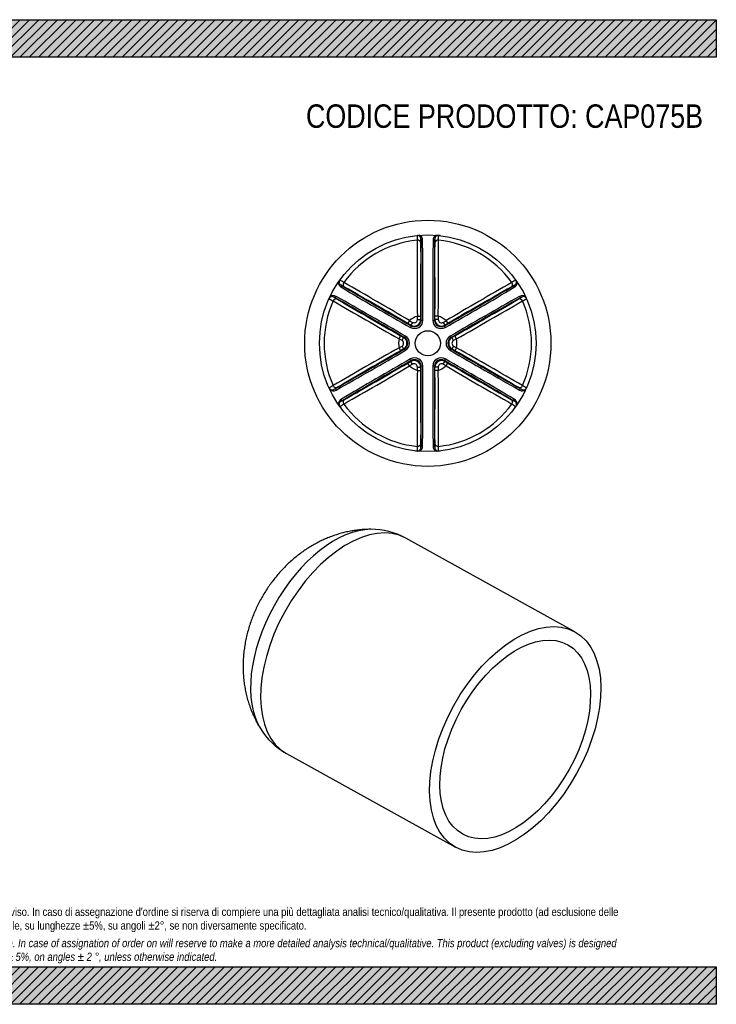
# Model space of a CAD drawing. Header units: millimetres. Extents: x 0 to 424, y 0 to 300.
import ezdxf

# ---------------------------------------------------------------- set-up
doc = ezdxf.new("R2010")
doc.units = ezdxf.units.MM
doc.header["$LTSCALE"] = 1.428571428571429
doc.layers.add('CAP075B', color=7, linetype='Continuous')
doc.layers.add('Default', color=7, linetype='Continuous')
pattern_1 = [(45, (0, 0), (-1.414213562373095, 1.414213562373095), [])]

# ---------------------------------------------------------------- blocks, each defined once
blk = doc.blocks.new('SE1')
at = {"layer": 'CAP075B', "color": 7, "linetype": 'Continuous'}
for p, q in [((330.8390378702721, 208.3147839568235), (330.3380195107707, 207.4500916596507)), ((331.2497414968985, 206.9226020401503), (330.3380195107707, 207.4500916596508)), ((330.8390378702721, 208.3147839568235), (331.7496542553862, 207.7879325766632)), ((331.7496542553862, 207.7879325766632), (331.2497414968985, 206.9226020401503)), ((333.2479631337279, 209.7055776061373), (334.2473178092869, 209.7071260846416)), ((333.2489216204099, 208.653534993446), (333.2479631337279, 209.7055776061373)), ((333.2489216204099, 208.653534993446), (334.2482762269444, 208.6538068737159)), ((334.2473178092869, 209.7071260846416), (334.2482762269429, 208.6538068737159)), ((334.2482762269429, 208.6538068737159), (334.3874558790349, 208.4121035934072)), ((338.4718019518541, 208.4121035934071), (338.610981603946, 208.6538068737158)), ((338.610981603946, 208.6538068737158), (338.6119400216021, 209.7071260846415)), ((339.6103362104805, 208.653534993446), (338.610981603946, 208.6538068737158)), ((339.6112946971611, 209.7055776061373), (338.6119400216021, 209.7071260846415)), ((339.6112946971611, 209.7055776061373), (339.6103362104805, 208.653534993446)), ((341.1096035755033, 207.787932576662), (342.0202199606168, 208.3147839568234)), ((341.1096035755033, 207.787932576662), (341.6095163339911, 206.9226020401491)), ((342.5212383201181, 207.4500916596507), (341.6095163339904, 206.9226020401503)), ((342.0202199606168, 208.3147839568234), (342.5212383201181, 207.4500916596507)), ((331.389472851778, 206.6812172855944), (331.2497414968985, 206.9226020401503)), ((341.6095163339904, 206.9226020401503), (341.469784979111, 206.6812172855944)), ((327.6573720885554, 202.8039771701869), (328.1557084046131, 203.6702179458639)), ((328.5689469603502, 202.2787859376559), (327.6573720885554, 202.8039771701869)), ((328.1557084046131, 203.6702179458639), (329.0683888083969, 203.1443883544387)), ((328.5689469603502, 202.2787859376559), (329.0683888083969, 203.1443883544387)), ((329.0683888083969, 203.1443883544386), (329.3472998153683, 203.1440698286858)), ((343.5119580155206, 203.1440698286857), (343.7908690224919, 203.1443883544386)), ((343.790869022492, 203.1443883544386), (344.7035494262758, 203.6702179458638)), ((344.2903108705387, 202.2787859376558), (343.790869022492, 203.1443883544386)), ((345.2018857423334, 202.8039771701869), (344.2903108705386, 202.2787859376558)), ((345.2018857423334, 202.8039771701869), (344.7035494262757, 203.6702179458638)), ((327.6573720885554, 200.0223898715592), (328.5689469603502, 200.5475811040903)), ((327.6573720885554, 200.0223898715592), (328.1557084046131, 199.1561490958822)), ((329.0683888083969, 199.6819786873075), (328.1557084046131, 199.1561490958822)), ((328.5689469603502, 200.5475811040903), (329.0683888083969, 199.6819786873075)), ((329.3472998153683, 199.6822972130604), (329.0683888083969, 199.6819786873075)), ((343.790869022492, 199.6819786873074), (343.5119580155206, 199.6822972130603)), ((344.2903108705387, 200.5475811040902), (343.790869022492, 199.6819786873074)), ((344.7035494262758, 199.1561490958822), (343.790869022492, 199.6819786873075)), ((344.2903108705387, 200.5475811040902), (345.2018857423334, 200.0223898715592)), ((345.2018857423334, 200.0223898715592), (344.7035494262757, 199.1561490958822)), ((330.3380195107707, 195.3762753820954), (331.2497414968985, 195.9037650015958)), ((330.8390378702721, 194.5115830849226), (330.3380195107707, 195.3762753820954)), ((331.7496542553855, 195.0384344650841), (330.8390378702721, 194.5115830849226)), ((331.2497414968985, 195.9037650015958), (331.3894728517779, 196.1451497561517)), ((331.7496542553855, 195.0384344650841), (331.2497414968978, 195.903765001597)), ((341.1096035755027, 195.0384344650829), (341.6095163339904, 195.9037650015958)), ((342.0202199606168, 194.5115830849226), (341.1096035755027, 195.0384344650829)), ((341.469784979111, 196.1451497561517), (341.6095163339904, 195.9037650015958)), ((341.6095163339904, 195.9037650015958), (342.5212383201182, 195.3762753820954)), ((342.0202199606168, 194.5115830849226), (342.5212383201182, 195.3762753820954)), ((333.2479631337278, 193.1207894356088), (333.2489216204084, 194.1728320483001)), ((333.2479631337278, 193.1207894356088), (334.2473178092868, 193.1192409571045)), ((333.2489216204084, 194.1728320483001), (334.2482762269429, 194.1725601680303)), ((334.2482762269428, 194.1725601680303), (334.2473178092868, 193.1192409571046)), ((334.3874558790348, 194.414263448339), (334.2482762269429, 194.1725601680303)), ((338.610981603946, 194.1725601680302), (338.4718019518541, 194.4142634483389)), ((339.6103362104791, 194.1728320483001), (338.6109816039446, 194.1725601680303)), ((338.611940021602, 193.1192409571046), (338.610981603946, 194.1725601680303)), ((339.6112946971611, 193.1207894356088), (338.6119400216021, 193.1192409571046)), ((339.6103362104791, 194.1728320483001), (339.6112946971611, 193.1207894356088))]:
    blk.add_line(p, q, dxfattribs=at)
for radius in [37.5, 32.99999999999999, 3.816217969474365]:
    blk.add_circle((336.4296289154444, 201.413183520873), radius, dxfattribs=at)
for centre, radius, start, end in [((342.0500269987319, 233.2524572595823), 8.86424942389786, 173.4871552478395, 182.7215806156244), ((333.2673796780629, 232.8313710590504), 1.567670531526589, 356.2964577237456, 70.35541326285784), ((339.5918781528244, 232.8313710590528), 1.567670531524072, 109.6445867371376, 183.7035422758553), ((330.8092416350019, 233.2524576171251), 8.864238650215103, 357.2784137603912, 6.512850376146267), ((337.4942783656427, 211.0753284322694), 23.2794797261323, 83.39757668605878, 84.77005419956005), ((336.4296289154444, 201.413183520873), 31.58436509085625, 95.87668610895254, 144.1233138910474), ((1608.783589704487, 224.147063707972), 1275.617376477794, 179.6099231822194, 180.6486693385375), ((2662.322746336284, 216.727875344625), 2328.086014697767, 179.6248252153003, 180.1727856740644), ((362.5693014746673, 231.8540484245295), 28.28290621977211, 177.5058976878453, 179.7607364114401), ((-1060.400608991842, 216.5500641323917), 1394.811805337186, 359.6657087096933, 0.679227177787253), ((-1013.741140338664, 216.6983610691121), 1348.668205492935, 359.6452545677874, 0.6810964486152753), ((1687.467190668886, 216.6958924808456), 1349.534966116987, 179.3192362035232, 180.3544127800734), ((1703.956961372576, 216.6382700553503), 1365.509937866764, 179.3098982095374, 180.3451659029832), ((310.2899563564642, 231.8540484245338), 28.28290621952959, 0.2392635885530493, 2.494102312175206), ((-1903.492934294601, 216.8797148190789), 2242.116346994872, 359.8167089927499, 0.3856801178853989), ((-930.9480565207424, 224.1358339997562), 1270.641293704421, 359.3492966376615, 0.3921108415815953), ((336.4296289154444, 201.413183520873), 31.58436509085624, 35.87668610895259, 84.12331389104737), ((310.8018049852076, 219.8608654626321), 1.567670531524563, 169.6445867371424, 243.7035422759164), ((328.5942906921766, 207.1662694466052), 23.27947972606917, 143.3975766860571, 144.7700541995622), ((306.0458150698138, 212.4654224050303), 8.864238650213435, 57.27841376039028, 66.51285037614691), ((296.9972303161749, 193.9959954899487), 28.28290621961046, 60.23926358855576, 62.49410231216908), ((1007.007983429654, 1393.339137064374), 1365.509937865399, 239.3098982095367, 240.3451659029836), ((-316.9376063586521, -884.8067630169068), 1270.641293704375, 59.34929663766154, 60.39211084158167), ((-348.8765668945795, 1418.672094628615), 1394.8118053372, 299.6657087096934, 300.6792271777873), ((992.2947270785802, -889.1107290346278), 1275.617376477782, 119.6099231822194, 120.6486693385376), ((375.8620275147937, 193.9959954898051), 28.28290621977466, 117.5058976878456, 119.76073641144), ((366.8134478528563, 212.4654128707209), 8.864249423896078, 113.4871552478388, 122.7215806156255), ((362.0574528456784, 219.8608654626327), 1.567670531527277, 296.2964577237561, 10.35541326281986), ((344.2641520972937, 207.165679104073), 23.2804860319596, 35.22997546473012, 36.60239364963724), ((998.7131955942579, 1379.087387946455), 1349.534966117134, 239.3192362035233, 240.3544127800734), ((-796.9260617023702, -1730.683393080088), 2242.116346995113, 59.81670899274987, 60.38568011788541), ((-325.4184036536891, 1378.337957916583), 1348.668205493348, 299.6452545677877, 300.6810964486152), ((1512.639099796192, -1805.21199674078), 2328.086014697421, 119.6248252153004, 120.1727856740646), ((336.4296289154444, 201.413183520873), 31.58436509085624, 155.8766861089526, 204.1233138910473), ((327.5305600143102, 205.3218318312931), 23.28048603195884, 155.2299754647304, 156.6023936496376), ((311.6662080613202, 222.2002279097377), 8.864249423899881, 233.4871552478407, 242.7215806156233), ((307.6395557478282, 214.3836891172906), 1.567670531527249, 56.29645772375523, 130.355413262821), ((952.9184915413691, 1314.670976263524), 1275.617376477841, 239.6099231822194, 240.6486693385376), ((323.1369028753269, 239.2712364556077), 28.28290621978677, 237.5058976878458, 239.7607364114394), ((-375.094413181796, -1000.708846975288), 1394.811805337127, 59.66570870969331, 60.67922717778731), ((-351.8931077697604, -960.2264133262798), 1348.668205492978, 59.64525456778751, 60.68109644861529), ((1486.113275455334, 2223.353055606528), 2328.086014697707, 239.6248252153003, 240.1727856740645), ((1025.183623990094, -960.9783119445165), 1349.534966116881, 119.319236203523, 120.3544127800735), ((1033.378606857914, -975.2876834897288), 1365.509937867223, 119.3098982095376, 120.3451659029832), ((-770.1372436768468, 2148.976291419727), 2242.116346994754, 299.8167089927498, 300.3856801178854), ((-277.5808212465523, 1310.355780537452), 1270.64129370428, 299.3492966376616, 300.3921108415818), ((349.7223549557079, 239.2712364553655), 28.28290621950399, 300.2392635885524, 302.4941023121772), ((365.2197020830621, 214.3836891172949), 1.56767053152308, 49.64458673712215, 123.7035422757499), ((361.1930554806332, 222.2002187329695), 8.86423865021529, 297.2784137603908, 306.5128503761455), ((336.4296289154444, 201.413183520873), 31.58436509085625, 335.8766861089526, 24.12331389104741), ((345.3296165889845, 205.3222425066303), 23.27947972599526, 23.39757668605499, 24.77005419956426), ((336.4296289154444, 201.413183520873), 8.881823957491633, 110.99105022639, 129.0089497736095), ((332.4092578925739, 208.3766703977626), 2.492120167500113, 240.6553096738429, 359.3446903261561), ((332.2482799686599, 208.6554923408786), 1.99999696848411, 240.0482851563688, 359.9517148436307), ((332.3786108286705, 208.4297526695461), 2.00892257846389, 240.5033696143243, 359.4966303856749), ((340.4499999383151, 208.3766703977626), 2.49212016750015, 180.6553096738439, 299.3446903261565), ((340.4806470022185, 208.429752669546), 2.008922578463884, 180.5033696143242, 299.4966303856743), ((340.610977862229, 208.6554923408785), 1.999996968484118, 180.0482851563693, 299.9517148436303), ((336.4296289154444, 201.413183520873), 8.881823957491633, 50.99105022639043, 69.0089497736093), ((336.4296289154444, 201.413183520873), 8.881823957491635, 170.9910502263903, 189.0089497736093), ((328.0669310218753, 201.4131835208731), 1.999996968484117, 300.0482851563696, 59.95171484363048), ((328.3275927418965, 201.4131835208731), 2.008922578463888, 300.503369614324, 59.4966303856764), ((328.3888868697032, 201.4131835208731), 2.492120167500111, 300.6553096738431, 59.34469032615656), ((344.4703709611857, 201.413183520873), 2.49212016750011, 120.6553096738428, 239.3446903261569), ((344.5316650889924, 201.413183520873), 2.008922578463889, 120.5033696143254, 239.4966303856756), ((344.7923268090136, 201.413183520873), 1.999996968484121, 120.0482851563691, 239.9517148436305), ((336.4296289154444, 201.413183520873), 8.881823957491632, 350.9910502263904, 9.008949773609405), ((950.4400790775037, -907.5294134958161), 1270.641293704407, 119.3492966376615, 120.3921108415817), ((-360.519349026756, 1378.11405053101), 1365.509937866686, 299.3098982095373, 300.3451659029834), ((-352.3243661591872, 1363.804678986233), 1349.534966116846, 299.3192362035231, 300.3544127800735), ((1442.996501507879, -1746.14992437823), 2242.116346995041, 119.8167089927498, 120.3856801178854), ((1024.752365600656, 1363.052780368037), 1348.668205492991, 239.6452545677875, 240.6810964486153), ((1047.953671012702, 1403.535214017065), 1394.811805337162, 239.6657087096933, 240.6792271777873), ((-813.2540176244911, -1820.526688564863), 2328.086014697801, 59.62482521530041, 60.17278567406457), ((-280.0592337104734, -911.8446092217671), 1275.617376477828, 59.60992318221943, 60.6486693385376), ((1021.735824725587, -1015.845727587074), 1394.811805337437, 119.6657087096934, 120.6792271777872), ((998.2776614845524, -975.5115908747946), 1348.668205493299, 119.6452545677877, 120.6810964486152), ((-839.7798419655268, 2208.038363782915), 2328.08601469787, 299.6248252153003, 300.1727856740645), ((332.4092578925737, 194.4496966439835), 2.492120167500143, 0.655309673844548, 119.3446903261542), ((332.2482799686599, 194.1708747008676), 1.999996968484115, 0.04828515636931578, 119.9517148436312), ((332.3786108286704, 194.3966143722), 2.008922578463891, 0.5033696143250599, 119.4966303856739), ((340.449999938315, 194.4496966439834), 2.492120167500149, 60.65530967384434, 179.3446903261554), ((340.4806470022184, 194.3966143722), 2.008922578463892, 60.50336961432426, 179.4966303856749), ((340.610977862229, 194.1708747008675), 1.999996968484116, 60.04828515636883, 179.9517148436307), ((-334.148725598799, -990.5127700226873), 1365.509937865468, 59.30989820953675, 60.34516590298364), ((-325.8539377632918, -976.2610209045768), 1349.534966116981, 59.31923620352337, 60.35441278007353), ((1469.785319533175, 2133.50976012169), 2242.116346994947, 239.8167089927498, 240.3856801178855), ((-319.4354692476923, 1291.937096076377), 1275.617376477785, 299.6099231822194, 300.6486693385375), ((336.4296289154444, 201.413183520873), 8.881823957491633, 230.9910502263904, 249.0089497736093), ((1603.807314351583, 178.6905330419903), 1270.641293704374, 179.3492966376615, 180.3921108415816), ((2576.352192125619, 185.9466522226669), 2242.116346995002, 179.8167089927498, 180.3856801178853), ((-1031.097703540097, 186.1880969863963), 1365.509937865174, 359.3098982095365, 0.3451659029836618), ((-1014.60793283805, 186.1304745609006), 1349.53496611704, 359.3192362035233, 0.3544127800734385), ((1686.600398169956, 186.1280059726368), 1348.668205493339, 179.6452545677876, 180.6810964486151), ((1733.259866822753, 186.2763029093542), 1394.811805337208, 179.6657087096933, 180.6792271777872), ((-1989.463488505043, 186.098491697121), 2328.086014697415, 359.6248252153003, 0.1727856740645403), ((336.4296289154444, 201.413183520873), 8.881823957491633, 290.9910502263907, 309.0089497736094), ((-935.9243318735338, 178.6793033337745), 1275.617376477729, 359.6099231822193, 0.6486693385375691), ((989.7968641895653, 1287.633130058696), 1270.641293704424, 239.3492966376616, 240.3921108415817), ((311.6662023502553, 180.6261483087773), 8.864238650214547, 117.2784137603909, 126.5128503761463), ((307.6395557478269, 188.4426779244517), 1.567670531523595, 229.6445867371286, 303.7035422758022), ((323.1369028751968, 163.5551305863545), 28.28290621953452, 120.2392635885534, 122.494102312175), ((349.7223549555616, 163.5551305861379), 28.28290621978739, 57.50589768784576, 59.7607364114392), ((365.2197020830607, 188.4426779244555), 1.567670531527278, 236.2964577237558, 310.3554132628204), ((361.1930497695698, 180.6261391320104), 8.864249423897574, 53.48715524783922, 62.7215806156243), ((310.8018049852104, 182.9655015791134), 1.567670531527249, 116.2964577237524, 190.3554132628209), ((296.9972303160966, 208.8303715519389), 28.28290621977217, 297.5058976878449, 299.7607364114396), ((375.8620275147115, 208.8303715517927), 28.28290621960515, 240.2392635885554, 242.4941023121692), ((362.0574528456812, 182.965501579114), 1.567670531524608, 349.6445867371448, 63.70354227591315), ((306.0458099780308, 190.3609541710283), 8.864249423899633, 293.4871552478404, 302.7215806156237), ((328.5951057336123, 195.6606879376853), 23.28048603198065, 215.2299754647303, 216.6023936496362), ((336.4296289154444, 201.413183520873), 31.58436509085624, 215.8766861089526, 264.1233138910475), ((336.4296289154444, 201.413183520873), 31.58436509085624, 275.8766861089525, 324.1233138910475), ((366.8134427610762, 190.360944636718), 8.864238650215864, 237.2784137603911, 246.5128503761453), ((344.2649671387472, 195.6600975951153), 23.27947972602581, 323.3975766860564, 324.770054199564), ((335.3649794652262, 191.7510386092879), 23.27947972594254, 263.3975766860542, 264.7700541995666), ((342.0500161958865, 169.573909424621), 8.864238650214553, 177.2784137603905, 186.5128503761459), ((333.2673796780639, 169.9949959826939), 1.567670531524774, 289.6445867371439, 3.703542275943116), ((362.5693014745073, 170.9723186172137), 28.28290621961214, 180.2392635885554, 182.4941023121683), ((339.5918781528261, 169.9949959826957), 1.567670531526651, 176.2964577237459, 250.3554132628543), ((310.2899563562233, 170.9723186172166), 28.28290621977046, 357.5058976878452, 359.7607364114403), ((330.8092308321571, 169.5739097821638), 8.86424942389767, 353.4871552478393, 2.721580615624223), ((337.4941746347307, 191.7520396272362), 23.28048603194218, 275.2299754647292, 276.6023936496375)]:
    blk.add_arc(centre, radius, start, end, dxfattribs=at)
for centre, major_axis, ratio, start_param, end_param in [((333.2872901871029, 231.9424554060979), (-0.9999437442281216, 0.010606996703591), 0.8926419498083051, 3.186753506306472, 4.813501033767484), ((334.8128621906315, 233.1008143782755), (0.499954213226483, 0.006766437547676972), 0.7421415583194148, 3.166463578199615, 4.740183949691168), ((338.0463956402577, 233.1008143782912), (0.4999542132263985, -0.006766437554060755), 0.7421415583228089, 4.68459401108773, 6.258314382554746), ((339.5719676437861, 231.9424554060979), (0.9999437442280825, 0.01060699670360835), 0.8926419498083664, 1.469684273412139, 3.096431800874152), ((309.7957189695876, 218.6571600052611), (0.2558370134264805, 0.4295898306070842), 0.7421415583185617, 4.684594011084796, 6.258314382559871), ((311.5616732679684, 219.399164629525), (0.4907859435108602, 0.8712801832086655), 0.8926419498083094, 1.469684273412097, 3.0964318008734), ((361.2975845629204, 219.399164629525), (-0.4907859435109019, 0.8712801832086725), 0.8926419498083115, 3.186753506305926, 4.813501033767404), ((363.0635388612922, 218.6571600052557), (-0.2558370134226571, 0.4295898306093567), 0.7421415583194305, 0.02487092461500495, 1.598591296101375), ((308.4193345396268, 213.956474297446), (-0.5091578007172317, -0.8606731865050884), 0.8926419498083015, 3.186753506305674, 4.81350103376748), ((308.1789522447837, 215.8568378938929), (0.2441171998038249, 0.4363562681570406), 0.742141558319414, 3.1664635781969, 4.740183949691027), ((364.439923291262, 213.956474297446), (0.5091578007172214, -0.8606731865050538), 0.8926419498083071, 1.469684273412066, 3.096431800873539), ((364.6803055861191, 215.8568378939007), (0.2441171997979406, -0.4363562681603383), 0.7421415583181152, 4.68459401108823, 6.258314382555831), ((334.8871268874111, 208.4120911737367), (0.4999944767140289, -0.002350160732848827), 0.1277656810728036, 3.17817079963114, 4.741169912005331), ((337.9721309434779, 208.4120911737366), (0.4999944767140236, 0.002350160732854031), 0.1277656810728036, 4.683608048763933, 6.246607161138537), ((331.1396481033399, 206.2484832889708), (-0.2479619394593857, -0.4341829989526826), 0.1277656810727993, 1.542015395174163, 3.105014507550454), ((341.719609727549, 206.2484832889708), (-0.2479619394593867, 0.4341829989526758), 0.1277656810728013, 0.03657814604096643, 1.599577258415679), ((329.5971460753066, 203.576791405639), (-0.2520325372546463, -0.4318328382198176), 0.1277656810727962, 0.03657814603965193, 1.599577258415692), ((343.2621117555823, 203.5767914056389), (0.252032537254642, -0.4318328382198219), 0.1277656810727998, 4.683608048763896, 6.246607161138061), ((329.5971460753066, 199.2495756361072), (-0.2520325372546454, 0.4318328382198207), 0.1277656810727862, 4.683608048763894, 6.246607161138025), ((343.2621117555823, 199.2495756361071), (0.2520325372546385, 0.4318328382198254), 0.1277656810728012, 0.03657814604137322, 1.599577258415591), ((331.1396481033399, 196.5778837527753), (0.2479619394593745, -0.4341829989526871), 0.1277656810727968, 0.03657814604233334, 1.599577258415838), ((341.7196097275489, 196.5778837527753), (-0.2479619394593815, -0.4341829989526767), 0.1277656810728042, 4.683608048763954, 6.246607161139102), ((334.8871268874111, 194.4142758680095), (-0.4999944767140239, -0.002350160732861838), 0.1277656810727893, 4.683608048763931, 6.246607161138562), ((337.9721309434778, 194.4142758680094), (0.4999944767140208, -0.002350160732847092), 0.1277656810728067, 0.0365781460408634, 1.599577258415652), ((308.4193345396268, 188.8698927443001), (-0.5091578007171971, 0.8606731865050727), 0.8926419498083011, 1.469684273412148, 3.096431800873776), ((308.1789522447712, 186.9695291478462), (-0.2441171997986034, 0.4363562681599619), 0.7421415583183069, 4.684594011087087, 6.258314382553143), ((364.439923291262, 188.8698927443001), (0.5091578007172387, 0.8606731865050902), 0.8926419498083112, 3.186753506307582, 4.813501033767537), ((364.6803055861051, 186.9695291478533), (-0.2441171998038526, -0.4363562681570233), 0.7421415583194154, 3.166463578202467, 4.740183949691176), ((309.7957189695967, 184.1692070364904), (-0.2558370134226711, 0.4295898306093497), 0.742141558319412, 3.166463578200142, 4.740183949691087), ((311.5616732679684, 183.4272024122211), (0.4907859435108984, -0.871280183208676), 0.8926419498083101, 3.186753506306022, 4.813501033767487), ((361.2975845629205, 183.4272024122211), (-0.4907859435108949, -0.8712801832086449), 0.8926419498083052, 1.469684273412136, 3.096431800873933), ((363.0635388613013, 184.169207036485), (-0.2558370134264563, -0.429589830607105), 0.7421415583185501, 4.684594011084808, 6.258314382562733), ((333.2872901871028, 170.8839116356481), (-0.999943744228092, -0.0106069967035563), 0.8926419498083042, 1.469684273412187, 3.096431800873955), ((334.8128621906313, 169.7255526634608), (-0.4999542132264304, 0.006766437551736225), 0.7421415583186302, 4.684594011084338, 6.258314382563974), ((338.0463956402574, 169.7255526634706), (-0.499954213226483, -0.006766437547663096), 0.7421415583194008, 3.166463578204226, 4.74018394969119), ((339.571967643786, 170.8839116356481), (0.9999437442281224, -0.0106069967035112), 0.8926419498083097, 3.186753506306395, 4.813501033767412)]:
    blk.add_ellipse(centre, major_axis=major_axis, ratio=ratio, start_param=start_param, end_param=end_param, dxfattribs=at)
for points, knots in [([(334.3131874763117, 233.0848229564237), (334.3123936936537, 233.2138688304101), (334.2997503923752, 233.3394090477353), (334.2432496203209, 233.5830163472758), (334.1997262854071, 233.7015509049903), (334.0967523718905, 233.8708937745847), (334.0563818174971, 233.9253628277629), (333.9584071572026, 234.0291053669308), (333.9007875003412, 234.0783619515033), (333.7627273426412, 234.1653348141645), (333.6799033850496, 234.2045194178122), (333.4827670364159, 234.2569877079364), (333.3639752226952, 234.2696424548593), (333.2429834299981, 234.2578931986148)], [0, 0, 0, 0, 0.2499999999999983, 0.2499999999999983, 0.4999999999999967, 0.4999999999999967, 0.6249999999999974, 0.6249999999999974, 0.7499999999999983, 0.7499999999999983, 0.8749999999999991, 0.8749999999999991, 1, 1, 1, 1]), ([(339.6162744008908, 234.2578931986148), (339.4953332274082, 234.2696375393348), (339.3766831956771, 234.2570192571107), (339.1794956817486, 234.2045766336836), (339.0966479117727, 234.1653960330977), (338.9585531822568, 234.0784268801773), (338.9009209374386, 234.0291701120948), (338.8029241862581, 233.9254234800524), (338.7625454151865, 233.8709516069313), (338.6595512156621, 233.701598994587), (338.6160198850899, 233.5830549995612), (338.559509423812, 233.339429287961), (338.5468642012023, 233.2138792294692), (338.546070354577, 233.0848229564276)], [0, 0, 0, 0, 0.1250000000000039, 0.1250000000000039, 0.2500000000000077, 0.2500000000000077, 0.3750000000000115, 0.3750000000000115, 0.5000000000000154, 0.5000000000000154, 0.7500000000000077, 0.7500000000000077, 1, 1, 1, 1]), ([(309.5785986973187, 220.5952543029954), (309.507957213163, 220.4963883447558), (309.4595599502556, 220.3873252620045), (309.4063828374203, 220.1903345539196), (309.3988903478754, 220.0989959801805), (309.4051604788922, 219.9359178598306), (309.419001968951, 219.8613784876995), (309.4598508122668, 219.7246374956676), (309.4868354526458, 219.6624325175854), (309.5820020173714, 219.4885606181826), (309.6628984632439, 219.3915893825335), (309.8456292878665, 219.2208370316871), (309.9480362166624, 219.1471109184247), (310.0594053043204, 219.0818952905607)], [0, 0, 0, 0, 0.125, 0.125, 0.25, 0.25, 0.375, 0.375, 0.5, 0.5, 0.75, 0.75, 1, 1, 1, 1]), ([(362.7998525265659, 219.0818952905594), (362.9112126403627, 219.1471056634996), (363.0136120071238, 219.220825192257), (363.196331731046, 219.3915599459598), (363.2772240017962, 219.4885195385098), (363.3723922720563, 219.6623689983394), (363.3993785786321, 219.7245654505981), (363.4402349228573, 219.8612852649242), (363.45408254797, 219.9358136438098), (363.4603731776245, 220.098863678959), (363.4528960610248, 220.1901836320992), (363.3997667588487, 220.3871428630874), (363.3513301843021, 220.4963469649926), (363.2806591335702, 220.5952543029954)], [0, 0, 0, 0, 0.25, 0.25, 0.5, 0.5, 0.625, 0.625, 0.75, 0.75, 0.875, 0.875, 1, 1, 1, 1]), ([(307.9429638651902, 215.4161111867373), (307.8308099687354, 215.4799466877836), (307.7157673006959, 215.5317673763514), (307.4765468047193, 215.6046399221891), (307.3521311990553, 215.6262148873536), (307.1539890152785, 215.6217082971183), (307.0866321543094, 215.6139808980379), (306.9478011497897, 215.5810036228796), (306.8763338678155, 215.5557318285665), (306.7319830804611, 215.4796546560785), (306.6566362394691, 215.427519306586), (306.5126291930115, 215.283028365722), (306.4422739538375, 215.1864790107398), (306.3919532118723, 215.0758224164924)], [0, 0, 0, 0, 0.249999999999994, 0.249999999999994, 0.499999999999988, 0.499999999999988, 0.624999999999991, 0.624999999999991, 0.749999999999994, 0.749999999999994, 0.874999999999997, 0.874999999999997, 1, 1, 1, 1]), ([(366.4673046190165, 215.0758224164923), (366.4170049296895, 215.1864327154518), (366.3467521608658, 215.2828775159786), (366.2027417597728, 215.4274256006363), (366.1273864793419, 215.4795835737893), (365.9830216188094, 215.5556925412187), (365.9115478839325, 215.5809751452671), (365.7727022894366, 215.6139695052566), (365.7053388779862, 215.6217026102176), (365.5071781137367, 215.6262218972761), (365.3827503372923, 215.6046491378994), (365.1435090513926, 215.5317757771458), (365.0284568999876, 215.4799518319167), (364.9162939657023, 215.4161111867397)], [0, 0, 0, 0, 0.1250000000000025, 0.1250000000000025, 0.2500000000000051, 0.2500000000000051, 0.3750000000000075, 0.3750000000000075, 0.5000000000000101, 0.5000000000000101, 0.750000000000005, 0.750000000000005, 1, 1, 1, 1]), ([(331.7496542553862, 207.7879325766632), (331.9021706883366, 207.6998218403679), (332.0763681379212, 207.6536066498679), (332.4241470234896, 207.6535184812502), (332.5979225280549, 207.6996632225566), (332.9014068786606, 207.8749258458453), (333.0288280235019, 208.0031575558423), (333.1587951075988, 208.2289054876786), (333.1926499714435, 208.3108325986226), (333.2375698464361, 208.4793333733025), (333.2489455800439, 208.5654661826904), (333.2489216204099, 208.653534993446)], [0, 0, 0, 0, 0.2500000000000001, 0.2500000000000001, 0.5000000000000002, 0.5000000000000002, 0.7500000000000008, 0.7500000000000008, 0.8750000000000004, 0.8750000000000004, 1, 1, 1, 1]), ([(339.6103362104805, 208.653534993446), (339.6102882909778, 208.4773965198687), (339.6573634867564, 208.303429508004), (339.8311765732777, 208.0022000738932), (339.9580268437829, 207.8747784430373), (340.2615509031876, 207.699584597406), (340.4363133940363, 207.6533505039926), (340.6968003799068, 207.6536696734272), (340.7846787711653, 207.665314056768), (340.9530646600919, 207.7106626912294), (341.0333457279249, 207.7438774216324), (341.1096035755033, 207.787932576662)], [0, 0, 0, 0, 0.25, 0.25, 0.5, 0.5, 0.75, 0.75, 0.875, 0.875, 1, 1, 1, 1]), ([(328.5689469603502, 200.5475811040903), (328.7215113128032, 200.6356088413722), (328.8486335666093, 200.7633606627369), (329.0225993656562, 201.06450192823), (329.0695245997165, 201.2380683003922), (329.0694848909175, 201.588524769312), (329.0221435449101, 201.7629905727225), (328.8916236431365, 201.9884193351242), (328.8376001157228, 202.0587020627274), (328.714134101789, 202.1818542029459), (328.6452287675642, 202.234772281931), (328.5689469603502, 202.2787859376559)], [0, 0, 0, 0, 0.2499999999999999, 0.2499999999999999, 0.4999999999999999, 0.4999999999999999, 0.7499999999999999, 0.7499999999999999, 0.875, 0.875, 1, 1, 1, 1]), ([(344.2903108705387, 202.2787859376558), (344.1377465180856, 202.1907582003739), (344.0106242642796, 202.0630063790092), (343.8366584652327, 201.7618651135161), (343.7897332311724, 201.5882987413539), (343.7897729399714, 201.2378422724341), (343.8371142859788, 201.0633764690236), (343.9676341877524, 200.8379477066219), (344.0216577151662, 200.7676649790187), (344.1451237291, 200.6445128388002), (344.2140290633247, 200.5915947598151), (344.2903108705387, 200.5475811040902)], [0, 0, 0, 0, 0.25, 0.25, 0.4999999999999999, 0.4999999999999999, 0.7499999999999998, 0.7499999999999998, 0.8749999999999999, 0.8749999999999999, 1, 1, 1, 1]), ([(333.2489216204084, 194.1728320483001), (333.2489695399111, 194.3489705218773), (333.2018943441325, 194.5229375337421), (333.0280812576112, 194.8241669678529), (332.901230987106, 194.9515885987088), (332.5977069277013, 195.12678244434), (332.4229444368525, 195.1730165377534), (332.1624574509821, 195.1726973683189), (332.0745790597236, 195.1610529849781), (331.9061931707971, 195.1157043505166), (331.8259121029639, 195.0824896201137), (331.7496542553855, 195.0384344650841)], [0, 0, 0, 0, 0.25, 0.25, 0.5, 0.5, 0.75, 0.75, 0.875, 0.875, 1, 1, 1, 1]), ([(341.1096035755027, 195.0384344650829), (340.9570871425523, 195.1265452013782), (340.7828896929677, 195.1727603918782), (340.4351108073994, 195.1728485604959), (340.261335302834, 195.1267038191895), (339.9578509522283, 194.9514411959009), (339.830429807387, 194.8232094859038), (339.7004627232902, 194.5974615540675), (339.6666078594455, 194.5155344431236), (339.6216879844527, 194.3470336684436), (339.610312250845, 194.2609008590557), (339.6103362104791, 194.1728320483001)], [0, 0, 0, 0, 0.2499999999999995, 0.2499999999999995, 0.499999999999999, 0.499999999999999, 0.7499999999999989, 0.7499999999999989, 0.8749999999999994, 0.8749999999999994, 1, 1, 1, 1]), ([(306.3919532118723, 187.7505446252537), (306.4422529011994, 187.6399343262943), (306.5125056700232, 187.5434895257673), (306.6565160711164, 187.3989414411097), (306.7318713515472, 187.3467834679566), (306.8762362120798, 187.2706745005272), (306.9477099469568, 187.2453918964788), (307.0865555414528, 187.2123975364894), (307.1539189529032, 187.2046644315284), (307.3520797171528, 187.20014514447), (307.4765074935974, 187.2217179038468), (307.7157487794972, 187.2945912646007), (307.8308009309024, 187.34641520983), (307.9429638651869, 187.4102558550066)], [0, 0, 0, 0, 0.1249999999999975, 0.1249999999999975, 0.249999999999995, 0.249999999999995, 0.3749999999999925, 0.3749999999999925, 0.49999999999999, 0.49999999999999, 0.749999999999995, 0.749999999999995, 1, 1, 1, 1]), ([(364.9162939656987, 187.4102558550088), (365.0284478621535, 187.3464203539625), (365.143490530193, 187.2945996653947), (365.3827110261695, 187.221727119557), (365.5071266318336, 187.2001521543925), (365.7052688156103, 187.2046587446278), (365.7726256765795, 187.2123861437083), (365.9114566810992, 187.2453634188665), (365.9829239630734, 187.2706352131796), (366.1272747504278, 187.3467123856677), (366.2026215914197, 187.3988477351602), (366.3466286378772, 187.5433386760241), (366.4169838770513, 187.6398880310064), (366.4673046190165, 187.7505446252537)], [0, 0, 0, 0, 0.25, 0.25, 0.5, 0.5, 0.625, 0.625, 0.75, 0.75, 0.875, 0.875, 1, 1, 1, 1]), ([(310.0594053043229, 183.7444717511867), (309.9480451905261, 183.6792613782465), (309.845645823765, 183.6055418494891), (309.6629260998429, 183.4348070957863), (309.5820338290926, 183.3378475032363), (309.4868655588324, 183.1639980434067), (309.4598792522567, 183.101801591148), (309.4190229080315, 182.9650817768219), (309.4051752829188, 182.8905533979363), (309.3988846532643, 182.727503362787), (309.406361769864, 182.6361834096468), (309.4594910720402, 182.4392241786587), (309.5079276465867, 182.3300200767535), (309.5785986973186, 182.2311127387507)], [0, 0, 0, 0, 0.2499999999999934, 0.2499999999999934, 0.4999999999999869, 0.4999999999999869, 0.6249999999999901, 0.6249999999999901, 0.7499999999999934, 0.7499999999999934, 0.8749999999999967, 0.8749999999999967, 1, 1, 1, 1]), ([(363.2806591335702, 182.2311127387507), (363.3513006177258, 182.3299786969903), (363.3996978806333, 182.4390417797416), (363.4528749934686, 182.6360324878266), (363.4603674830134, 182.7273710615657), (363.4540973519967, 182.8904491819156), (363.4402558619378, 182.9649885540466), (363.3994070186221, 183.1017295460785), (363.3724223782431, 183.1639345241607), (363.2772558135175, 183.3378064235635), (363.1963593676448, 183.4347776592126), (363.0136285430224, 183.605530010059), (362.9112216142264, 183.6792561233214), (362.7998525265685, 183.7444717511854)], [0, 0, 0, 0, 0.125, 0.125, 0.25, 0.25, 0.375, 0.375, 0.5, 0.5, 0.75, 0.75, 1, 1, 1, 1]), ([(333.242983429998, 168.5684738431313), (333.3639246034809, 168.5567295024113), (333.4825746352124, 168.5693477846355), (333.6797621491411, 168.6217904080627), (333.7626099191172, 168.6609710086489), (333.9007046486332, 168.7479401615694), (333.9583368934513, 168.7971969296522), (334.0563336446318, 168.9009435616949), (334.0967124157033, 168.9554154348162), (334.1997066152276, 169.124768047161), (334.2432379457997, 169.2433120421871), (334.2997484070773, 169.4869377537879), (334.3123936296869, 169.6124878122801), (334.3131874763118, 169.7415440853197)], [0, 0, 0, 0, 0.1250000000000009, 0.1250000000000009, 0.2500000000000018, 0.2500000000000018, 0.3750000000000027, 0.3750000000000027, 0.5000000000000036, 0.5000000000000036, 0.7500000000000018, 0.7500000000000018, 1, 1, 1, 1]), ([(338.5460703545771, 169.7415440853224), (338.5468641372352, 169.612498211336), (338.5595074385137, 169.4869579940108), (338.616008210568, 169.2433506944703), (338.6595315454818, 169.1248161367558), (338.7625054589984, 168.9554732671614), (338.8028760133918, 168.9010042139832), (338.9008506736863, 168.7972616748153), (338.9584703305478, 168.7480050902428), (339.0965304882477, 168.6610322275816), (339.1793544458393, 168.6218476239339), (339.376490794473, 168.5693793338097), (339.4952826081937, 168.5567245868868), (339.6162744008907, 168.5684738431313)], [0, 0, 0, 0, 0.2499999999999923, 0.2499999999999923, 0.4999999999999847, 0.4999999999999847, 0.6249999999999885, 0.6249999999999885, 0.7499999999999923, 0.7499999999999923, 0.8749999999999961, 0.8749999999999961, 1, 1, 1, 1])]:
    blk.add_open_spline(points, degree=3, knots=knots, dxfattribs=at)
blk = doc.blocks.new('SE2')
at = {"layer": 'CAP075B', "color": 7, "linetype": 'Continuous'}
for p, q in [((381.2296264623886, 113.4921312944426), (329.7455009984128, 142.0280413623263)), ((293.3869302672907, 76.43037117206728), (344.8710557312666, 47.89446110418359))]:
    blk.add_line(p, q, dxfattribs=at)
for centre, radius, start, end in [((319.2727899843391, 123.0435867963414), 21.67822124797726, 61.11491754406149, 90.55881651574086), ((303.9640752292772, 95.41809312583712), 21.72929792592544, 211.5279738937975, 240.8892860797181)]:
    blk.add_arc(centre, radius, start, end, dxfattribs=at)
for centre, major_axis, start_param, end_param in [((311.5662156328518, 109.2292062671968), (-18.17928536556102, -32.79883509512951), 3.141592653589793, 6.283185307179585), ((307.7476762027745, 111.3456935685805), (17.64362093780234, 31.83239615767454), 0.3073908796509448, 2.834418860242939)]:
    blk.add_ellipse(centre, major_axis=major_axis, ratio=0.5700704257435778, start_param=start_param, end_param=end_param, dxfattribs=at)
for centre, major_axis, ratio in [((363.0503410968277, 80.69329619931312), (18.17928536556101, 32.79883509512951), 0.5700704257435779), ((363.0503410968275, 80.6932961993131), (15.99777112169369, 28.86297488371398), 0.5700704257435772)]:
    blk.add_ellipse(centre, major_axis=major_axis, ratio=ratio, dxfattribs=at)
blk.add_open_spline([(319.0721289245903, 144.7211894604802), (318.6751697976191, 144.7210942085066), (317.845175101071, 144.7188711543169), (316.393382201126, 144.6312609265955), (314.8199865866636, 144.4691458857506), (313.2411359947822, 144.2307492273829), (311.6749336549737, 143.9200096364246), (310.1193406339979, 143.5365451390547), (308.5775487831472, 143.081115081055), (307.0511760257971, 142.5541272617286), (305.5421301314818, 141.9560234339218), (304.0521561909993, 141.2871727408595), (302.5830279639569, 140.5479185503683), (301.1365848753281, 139.7386124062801), (299.7148256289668, 138.8596864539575), (298.3199906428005, 137.9117525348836), (296.9546332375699, 136.895724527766), (295.6216546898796, 135.8129454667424), (294.3242837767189, 134.665291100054), (293.0659885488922, 133.4552154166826), (291.8503261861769, 132.1857094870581), (290.6808503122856, 130.8602688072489), (289.5608239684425, 129.4825921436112), (288.4930479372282, 128.0562694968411), (287.4797654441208, 126.5844325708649), (286.5228273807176, 125.0697151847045), (285.6238725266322, 123.5142863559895), (284.7845305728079, 121.9199951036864), (284.0065563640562, 120.2885032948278), (283.2919149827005, 118.6214090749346), (282.6428454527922, 116.9203893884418), (282.0619234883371, 115.1874677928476), (281.5520684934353, 113.4253490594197), (281.1164724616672, 111.6377808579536), (280.7583890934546, 109.8297126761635), (280.4808247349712, 108.0071061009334), (280.2862677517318, 106.1765249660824), (280.1765228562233, 104.3447030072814), (280.1526523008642, 102.5182738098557), (280.2149947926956, 100.7034658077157), (280.3632568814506, 98.90592636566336), (280.5966375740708, 97.13067274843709), (280.9139458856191, 95.3821631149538), (281.3137062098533, 93.66433793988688), (281.7941874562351, 91.98096504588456), (282.3535758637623, 90.33488161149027), (282.989503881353, 88.73122039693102), (283.7008801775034, 87.16580329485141), (284.4811782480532, 85.6682035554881), (285.0882044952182, 84.59404170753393), (285.4117309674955, 84.09947103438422), (285.4479376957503, 84.04417056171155)], degree=3, knots=[0, 0, 0, 0, 0.01307145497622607, 0.03226888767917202, 0.05149060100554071, 0.07074778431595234, 0.09005269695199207, 0.1094187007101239, 0.1288602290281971, 0.1483926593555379, 0.1680320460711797, 0.1877946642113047, 0.2076963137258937, 0.2277513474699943, 0.247971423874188, 0.2683640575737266, 0.2889311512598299, 0.3096678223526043, 0.3305619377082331, 0.3515947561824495, 0.3727428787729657, 0.3939813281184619, 0.4152821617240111, 0.436627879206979, 0.4580115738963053, 0.4794347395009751, 0.5009063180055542, 0.5224407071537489, 0.5440520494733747, 0.5657551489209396, 0.587564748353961, 0.6094897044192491, 0.6315299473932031, 0.65367423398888, 0.6758941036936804, 0.6981488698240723, 0.720395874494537, 0.7425914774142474, 0.7646958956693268, 0.7866767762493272, 0.8085108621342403, 0.830183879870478, 0.851689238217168, 0.8730262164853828, 0.8941981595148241, 0.9152109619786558, 0.9360719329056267, 0.9567890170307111, 0.9773703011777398, 0.9978237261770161, 1, 1, 1, 1], dxfattribs=at)

msp = doc.modelspace()

# ---------------------------------------------------------------- hatches: boundary and pattern name
at = {"layer": 'Default', "linetype": 'Continuous'}
h = msp.add_hatch(dxfattribs=at)
h.set_pattern_fill('LINE', scale=0.6299212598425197, angle=45, style=0)
h.set_pattern_definition(pattern_1)
h.paths.add_polyline_path([(424.2857142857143, 288.5714332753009), (424.2857142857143, 300.0000047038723), (3.643308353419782e-06, 300.0000047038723), (3.643308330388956e-06, 288.5714332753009)])
for points in [[(424.2857142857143, 288.5714332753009), (424.2857142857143, 300.0000047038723), (3.643308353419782e-06, 300.0000047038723), (3.643308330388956e-06, 288.5714332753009)], [(424.2857085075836, -4.093198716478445e-06), (424.2857085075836, 11.4285714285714), (-5.778130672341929e-06, 11.4285714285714), (-5.778130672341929e-06, -4.093198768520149e-06)]]:
    msp.add_hatch(color=7, dxfattribs=at).paths.add_polyline_path(points)
h = msp.add_hatch(dxfattribs=at)
h.set_pattern_fill('LINE', scale=0.6299212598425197, angle=45, style=0)
h.set_pattern_definition(pattern_1)
h.paths.add_polyline_path([(424.2857085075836, -4.093198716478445e-06), (424.2857085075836, 11.4285714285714), (-5.778130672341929e-06, 11.4285714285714), (-5.778130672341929e-06, -4.093198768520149e-06)])

# ---------------------------------------------------------------- linework, layer by layer
at = {"layer": 'Default', "color": 7, "linetype": 'Continuous'}
for p, q in [((3.643308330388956e-06, 300.0000047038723), (424.2857142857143, 300.0000047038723)), ((424.2857142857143, 300.0000047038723), (424.2857142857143, 288.5714332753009)), ((424.2857142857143, 288.5714332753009), (3.643308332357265e-06, 288.5714332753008)), ((-5.778130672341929e-06, 11.4285714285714), (424.2857085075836, 11.4285714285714)), ((424.2857085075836, 11.4285714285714), (424.2857085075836, -4.093198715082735e-06)), ((424.2857085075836, -4.093198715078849e-06), (-5.778130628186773e-06, -4.093198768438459e-06))]:
    msp.add_line(p, q, dxfattribs=at)

# ---------------------------------------------------------------- block references
at = {"layer": 'Default'}
for name in ['SE1', 'SE2']:
    msp.add_blockref(name, (0, 0), dxfattribs=at)

# ---------------------------------------------------------------- texts
at = {"layer": 'Default', "attachment_point": 1}
for s, insert, char_height, width in [('{\\fArial Narrow|b0||i0||c0|p34;\\C7;\\H7.142857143;\\W1.;CODICE PRODOTTO: CAP075B}', (299.3255204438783, 274.1916825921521), 7.142857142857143, 121.1672222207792), ("{\\fArial Narrow|b0||i0||c0|p34;\\C7;\\H2.5;\\W1.;PLASTITALIA si riserva il diritto di revisionare la presente specifica, mantenendo la conformità alle prescrizioni del prodotto, senza alcun preavviso. In caso di assegnazione d'ordine si riserva di compiere una più dettagliata analisi tecnico/qualitativa. Il presente prodotto (ad esclusione delle \\P}{\\fArial Narrow|b0||i0||c0|p34;\\C7;\\H2.5;\\W1.;valvole) è progettato per applicazioni non previste dalla direttiva 2014/68/EU. Tolleranza su diametri e spessori come da normative se applicabile, su lunghezze ±5%, su angoli ±2°, se non diversamente specificato.\\P}{\\fArial Narrow|b0||i0||c0|p34;\\C7;\\H0.7142857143;\\W1.;   \\P}{\\fArial Narrow|b0||i1||c0|p34;\\C7;\\H2.5;\\W1.;PLASTITALIA on reserves the right to revise this specification, maintaining the conformity to the requirements of the product, without any notice. In case of assignation of order on will reserve to make a more detailed analysis technical/qualitative. This product (excluding valves) is designed \\P}{\\fArial Narrow|b0||i1||c0|p34;\\C7;\\H2.5;\\W1.;for applications not covered by Directive 2014/68 / EU. The tolerance on diameters and thicknesses as the standards if applicable, on lengths ± 5%, on angles ± 2 °, unless otherwise indicated.\\P}", (28.57142279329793, 29.43195031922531), 2.5, 367.1428571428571)]:
    msp.add_mtext(s, dxfattribs=dict(at, insert=insert, char_height=char_height, width=width))

doc.saveas('drawing.dxf')
